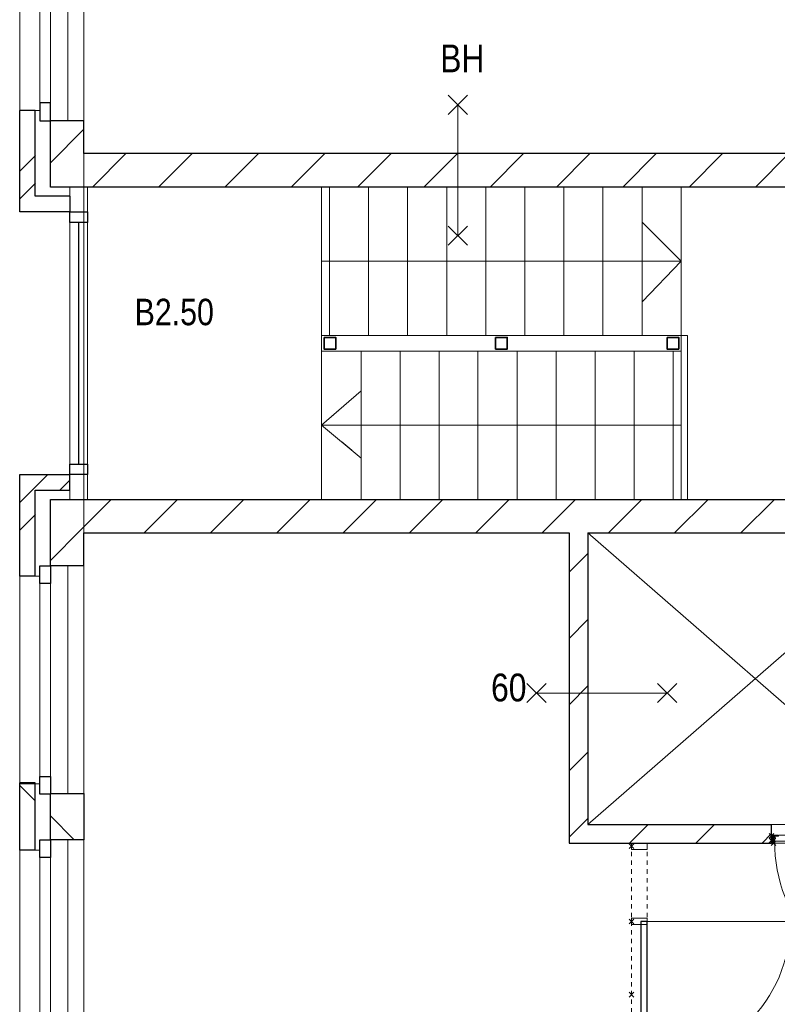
# Model space of a CAD drawing. Header units: millimetres. Extents: x -75976 to 232306, y 42824 to 140527.
# Tile 50 of 199: x 113807 to 118654, y 83603 to 89906. Entities that reach past the tile are written whole.
import ezdxf

# ---------------------------------------------------------------- set-up
doc = ezdxf.new("R2010")
doc.units = ezdxf.units.MM
doc.header["$LTSCALE"] = 400
doc.header["$PDMODE"] = 3
doc.header["$PDSIZE"] = 15
for name, pattern in [('STYLE_01', [0.416641, 0.208282, -0.208359]), ('STYLE_02', [0.694427, 0.486069, -0.208359]), ('STYLE_21', [0.138889, 0.069444, -0.069444])]:
    doc.linetypes.add(name, pattern=pattern)
for name, color, linetype, lineweight in [('BA-Brandveiligheid', 7, 'Continuous', 15), ('Binnenkozijnen', 140, 'Continuous', 15), ('Buitenkozijnen', 140, 'Continuous', 15), ('Interieur-deur', 43, 'Continuous', 9), ('Interieur-systeemwand glas', 140, 'STYLE_21', 15), ('mat-afdichting', 9, 'Continuous', 5), ('mat-aluminium', 140, 'Continuous', 15), ('mat-baksteen', 5, 'Continuous', 25), ('mat-kalkzandsteen', 5, 'Continuous', 25), ('mat-multiplex-hor', 140, 'Continuous', 15), ('mat-spuitwerk_marmo', 43, 'STYLE_02', 20), ('mat-staal', 5, 'Continuous', 25), ('None', 7, 'Continuous', 9), ('Ruimtenummers', 5, 'Continuous', 25), ('Tekst', 140, 'Continuous', 15)]:
    doc.layers.add(name, color=color, linetype=linetype, lineweight=lineweight)
doc.styles.add('Arial Narrow', font='ARIALN.TTF', dxfattribs={"height": 222.25})

# ---------------------------------------------------------------- blocks, each defined once
blk = doc.blocks.new('*X821')
at = {"layer": 'None', "lineweight": 9}
for p, q in [((-52368.9, 239.8), (-52248.9, 359.8)), ((-52368.9, -184.5), (-52248.9, -64.5)), ((-52368.9, -608.7), (-52248.9, -488.7)), ((-52368.9, -1033), (-52248.9, -913)), ((-52368.9, -1457.3), (-52248.9, -1337.3))]:
    blk.add_line(p, q, dxfattribs=at)
blk = doc.blocks.new('Gevelpui best-uitbr 1330 (2D)')
at = {"layer": 'Buitenkozijnen', "lineweight": 15}
for p, q in [((-731.5, 71), (731.5, 71)), ((-731.5, 4), (-731.5, 71)), ((731.5, 4), (731.5, 71)), ((-731.5, 4), (731.5, 4))]:
    blk.add_line(p, q, dxfattribs=at)
at = {"layer": 'Buitenkozijnen', "color": 92, "lineweight": 25}
for points in [[(-731.5, 71), (-617.5, 71), (-617.5, 4), (-731.5, 4)], [(617.5, 71), (731.5, 71), (731.5, 4), (617.5, 4)]]:
    blk.add_lwpolyline(points, close=True, dxfattribs=at)
at = {"layer": 'None', "color": 43, "linetype": 'Continuous', "lineweight": 9}
blk.add_line((-731.5, -107), (731.5, -107), dxfattribs=at)
at = {"layer": 'None', "color": 43, "linetype": 'Continuous', "lineweight": 9, "flags": 128}
blk.add_lwpolyline([(-665, 71), (-665, 200), (665, 200), (665, 71)], dxfattribs=at)
blk = doc.blocks.new('*X55')
at = {"layer": 'None', "lineweight": 9}
blk.add_line((-148.5, -148.5), (4, 4), dxfattribs=at)
blk = doc.blocks.new('*X56')
at = {"layer": 'None', "lineweight": 9}
blk.add_line((100, 100), (200, 200), dxfattribs=at)
blk = doc.blocks.new('Penant best-uitbr  (2D)')
at = {"layer": 'mat-baksteen', "lineweight": 25}
for p, q in [((-215, 200), (215, 200)), ((-215, 100), (-215, 200)), ((215, 100), (215, 200)), ((-215, 100), (215, 100))]:
    blk.add_line(p, q, dxfattribs=at)
at = {"layer": 'mat-kalkzandsteen', "lineweight": 25}
blk.add_lwpolyline([(-148.5, 4), (148.5, 4), (148.5, -210), (-148.5, -210)], close=True, dxfattribs=at)
at = {"layer": 'mat-baksteen'}
blk.add_blockref('*X56', (0, 0), dxfattribs=at)
at = {"layer": 'mat-kalkzandsteen'}
blk.add_blockref('*X55', (0, 0), dxfattribs=at)
blk = doc.blocks.new('*X922')
at = {"layer": 'None', "lineweight": 9}
blk.add_line((-55687.9, 314.9), (-55492.9, 510), dxfattribs=at)
blk = doc.blocks.new('*X923')
at = {"layer": 'None', "lineweight": 9}
for p, q in [((-55883.9, 684.6), (-55794, 774.6)), ((-55883.9, 508.2), (-55783.9, 608.2))]:
    blk.add_line(p, q, dxfattribs=at)
blk = doc.blocks.new('*X924')
at = {"layer": 'None', "lineweight": 9}
for p, q in [((-55794, 774.6), (-55704, 864.5)), ((-55627.7, 764.5), (-55563.9, 828.2))]:
    blk.add_line(p, q, dxfattribs=at)
blk = doc.blocks.new('*X929')
at = {"layer": 'None', "lineweight": 9}
blk.add_line((-55687.9, 2860.5), (-55473.9, 3074.5), dxfattribs=at)
blk = doc.blocks.new('*X930')
at = {"layer": 'None', "lineweight": 9}
for p, q in [((-55419.2, 2705), (-55205.2, 2919)), ((-54994.9, 2705), (-54780.9, 2919)), ((-54570.6, 2705), (-54356.6, 2919)), ((-54146.4, 2705), (-53932.4, 2919)), ((-53722.1, 2705), (-53508.1, 2919)), ((-53297.9, 2705), (-53083.9, 2919)), ((-52873.6, 2705), (-52659.6, 2919)), ((-52449.3, 2705), (-52235.3, 2919)), ((-52025.1, 2705), (-51811.1, 2919)), ((-51600.8, 2705), (-51386.8, 2919)), ((-51176.5, 2705), (-50962.5, 2919)), ((-50752.3, 2705), (-50538.3, 2919)), ((-50328, 2705), (-50114, 2919))]:
    blk.add_line(p, q, dxfattribs=at)
blk = doc.blocks.new('*X931')
at = {"layer": 'None', "lineweight": 9}
for p, q in [((-55883.9, 2805.9), (-55783.9, 2905.9)), ((-55883.9, 2629.5), (-55783.9, 2729.5))]:
    blk.add_line(p, q, dxfattribs=at)
blk = doc.blocks.new('*X1075')
at = {"layer": 'None', "lineweight": 9}
for p, q in [((-51982.4, -1495), (-51862.4, -1375)), ((-51558.2, -1495), (-51438.2, -1375)), ((-51133.9, -1495), (-51072.9, -1434))]:
    blk.add_line(p, q, dxfattribs=at)
blk = doc.blocks.new('0BH  Y')
at = {"layer": 'BA-Brandveiligheid', "color": 7, "linetype": 'Continuous', "lineweight": 15}
for p, q in [((-61.7, 480.2), (61.7, 356.7)), ((61.7, 480.2), (-61.7, 356.7)), ((0, -418.5), (0, 418.5)), ((-61.7, -480.2), (61.7, -356.7)), ((61.7, -480.2), (-61.7, -356.7))]:
    blk.add_line(p, q, dxfattribs=at)
at = {"layer": 'BA-Brandveiligheid', "color": 43, "insert": (-113.4, 805), "char_height": 177.8, "attachment_point": 1, "style": 'Arial Narrow'}
blk.add_mtext('BH', dxfattribs=at)
blk = doc.blocks.new('*U1076')
at = {"layer": 'None', "color": 43, "linetype": 'Continuous', "lineweight": 9}
for p, q in [((-50108.9, 491), (-52248.9, -1375)), ((-52248.9, 491), (-50108.9, -1375))]:
    blk.add_line(p, q, dxfattribs=at)
blk = doc.blocks.new('060min X')
at = {"layer": 'BA-Brandveiligheid', "color": 7, "linetype": 'Continuous', "lineweight": 15}
for p, q in [((-480.2, 61.7), (-356.7, -61.7)), ((-480.2, -61.7), (-356.7, 61.7)), ((-418.5, 0), (418.5, 0)), ((480.2, 61.7), (356.7, -61.7)), ((480.2, -61.7), (356.7, 61.7))]:
    blk.add_line(p, q, dxfattribs=at)
at = {"layer": 'BA-Brandveiligheid', "color": 43, "insert": (-709.2, 124.2), "char_height": 177.8, "attachment_point": 1, "style": 'Arial Narrow'}
blk.add_mtext('60', dxfattribs=at)
blk = doc.blocks.new('*U1145')
at = {"layer": 'None', "color": 43, "linetype": 'Continuous', "lineweight": 9}
for p, q in [((-50108.9, -1451), (-50118.9, -1484.8)), ((-50108.9, -1484.8), (-50118.9, -1451))]:
    blk.add_line(p, q, dxfattribs=at)
blk.add_lwpolyline([(-50118.9, -1451), (-50108.9, -1451), (-50108.9, -1484.8), (-50118.9, -1484.8)], close=True, dxfattribs=at)
blk = doc.blocks.new('*X1146')
at = {"layer": 'None', "lineweight": 9}
blk.add_line((-50122.9, -1474), (-50118.9, -1470), dxfattribs=at)
blk = doc.blocks.new('*U1147')
at = {"layer": 'None', "color": 43, "linetype": 'Continuous', "lineweight": 9}
for p, q in [((-51072.9, -1451), (-51062.9, -1485.8)), ((-51072.9, -1485.8), (-51062.9, -1451))]:
    blk.add_line(p, q, dxfattribs=at)
blk.add_lwpolyline([(-51072.9, -1451), (-51062.9, -1451), (-51062.9, -1485.8), (-51072.9, -1485.8)], close=True, dxfattribs=at)
blk = doc.blocks.new('*U1148')
at = {"layer": 'mat-afdichting', "lineweight": 5}
for points in [[(-51037.9, -1447.4), (-51049.9, -1447.4), (-51049.9, -1449.6), (-51037.9, -1449.6)], [(-50143.9, -1447.4), (-50131.9, -1447.4), (-50131.9, -1449.6), (-50143.9, -1449.6)]]:
    blk.add_lwpolyline(points, close=True, dxfattribs=at)
at = {"layer": 'mat-aluminium', "lineweight": 15}
blk.add_lwpolyline([(-51058.9, -1463.9), (-51062.9, -1463.9), (-51062.9, -1478.9), (-51058.9, -1478.9)], close=True, dxfattribs=at)
at = {"layer": 'mat-multiplex-hor', "lineweight": 15, "flags": 128}
for points in [[(-50136.7, -1461.9), (-50129.4, -1461.9), (-50130.1, -1449.6), (-50158.1, -1449.6), (-50158.1, -1443.4), (-51029.9, -1443.4), (-51029.9, -1449.6), (-51052.2, -1449.6), (-51052.8, -1461.9), (-51047, -1461.9)], [(-51047, -1464.9), (-51053, -1464.9), (-51053.9, -1483.4), (-50128, -1483.4), (-50129.2, -1464.9), (-50136.7, -1464.9)]]:
    blk.add_lwpolyline(points, dxfattribs=at)
at = {"layer": 'mat-spuitwerk_marmo', "lineweight": 20}
blk.add_circle((-50130.9, -1495.7), 4, dxfattribs=at)
at = {"layer": 'mat-staal', "lineweight": 5, "flags": 128}
for points in [[(-51057.9, -1443.4, 0.414214), (-51062.9, -1448.4), (-51063, -1491.8), (-51063, -1493.5), (-51059, -1493.5), (-51059, -1491.8), (-51058.9, -1448.4), (-51058.9, -1448.4, -0.414214), (-51057.9, -1447.4), (-51032.9, -1447.4), (-51032.9, -1443.4)], [(-50123.9, -1443.4, -0.414214), (-50118.9, -1448.4), (-50118.9, -1491.8), (-50118.9, -1493.5), (-50122.9, -1493.5), (-50122.9, -1491.8), (-50122.9, -1448.4), (-50122.9, -1448.4, 0.414214), (-50123.9, -1447.4), (-50148.9, -1447.4), (-50148.9, -1443.4)]]:
    blk.add_lwpolyline(points, format="xyb", close=True, dxfattribs=at)
at = {"layer": 'None', "color": 43, "linetype": 'Continuous', "lineweight": 9}
blk.add_line((-50130.9, -1495.7), (-50130.9, -2418.3), dxfattribs=at)
at = {"layer": 'None', "color": 92, "linetype": 'Continuous', "lineweight": 25, "flags": 128}
for points in [[(-51047.9, -1462.6), (-51052.9, -1462.6)], [(-51052.9, -1464.6), (-51047.9, -1464.6), (-51047.9, -1462.6)], [(-50129.1, -1462.6), (-50134.1, -1462.6)], [(-50134.1, -1464.6), (-50129.1, -1464.6), (-50129.1, -1462.6)]]:
    blk.add_lwpolyline(points, dxfattribs=at)
at = {"layer": 'None', "color": 43, "linetype": 'Continuous', "lineweight": 9}
for points in [[(-50136, -1493.2), (-50137.8, -1491.6), (-50130.5, -1483.1), (-50132.2, -1450.2), (-50129.8, -1450.1), (-50128, -1484)], [(-50125.4, -1449.7), (-50123, -1449.7), (-50123, -1496.8), (-50125.4, -1496.8)]]:
    blk.add_lwpolyline(points, close=True, dxfattribs=at)
at = {"layer": 'None', "color": 140, "linetype": 'Continuous', "lineweight": 15}
blk.add_circle((-50130.9, -1495.7), 8, dxfattribs=at)
at = {"layer": 'None', "color": 43, "linetype": 'Continuous', "lineweight": 9}
blk.add_arc((-50130.9, -1495.7), 922.6, 179.29028, 270, dxfattribs=at)
at = {"layer": 'None', "color": 8, "linetype": 'Continuous', "lineweight": 5}
for p in [(-51072.9, -1447.4), (-51072.9, -1477.4), (-51062, -1495), (-50119.9, -1495), (-50108.9, -1477.4)]:
    blk.add_point(p, dxfattribs=at)
at = {"layer": 'mat-staal'}
blk.add_blockref('*X1146', (0, 0), dxfattribs=at)
at = {"layer": 'None', "color": 7}
for name in ['*U1147', '*U1145']:
    blk.add_blockref(name, (0, 0), dxfattribs=at)
blk = doc.blocks.new('*X1149')
at = {"layer": 'None', "lineweight": 9}
for p, q in [((-55492.9, 510), (-55297.9, 705)), ((-55087.6, 491), (-54873.6, 705)), ((-54663.3, 491), (-54449.3, 705)), ((-54239.1, 491), (-54025.1, 705)), ((-53814.8, 491), (-53600.8, 705)), ((-53390.5, 491), (-53176.5, 705)), ((-52966.3, 491), (-52752.3, 705)), ((-52542, 491), (-52328, 705)), ((-52117.7, 491), (-51903.7, 705)), ((-51693.5, 491), (-51479.5, 705)), ((-51269.2, 491), (-51055.2, 705)), ((-50845, 491), (-50631, 705)), ((-50420.7, 491), (-50206.7, 705))]:
    blk.add_line(p, q, dxfattribs=at)
blk = doc.blocks.new('Deur systeemwand 915')
at = {"layer": 'Interieur-deur', "color": 140, "linetype": 'Continuous', "lineweight": 15}
blk.add_line((0, 1015), (0, 100), dxfattribs=at)
at = {"layer": 'Interieur-deur', "color": 92, "linetype": 'Continuous', "lineweight": 25}
blk.add_lwpolyline([(-915, 100), (0, 100), (0, 60), (-915, 60)], close=True, dxfattribs=at)
at = {"layer": 'Interieur-deur', "color": 140, "linetype": 'Continuous', "lineweight": 15}
blk.add_arc((0, 100), 915, 90, 180, dxfattribs=at)
blk = doc.blocks.new('systeemwandstijl 950 hoh')
at = {"layer": 'Interieur-systeemwand glas', "color": 43, "linetype": 'Continuous', "lineweight": 9}
blk.add_lwpolyline([(0, 20), (100, 20), (100, -20), (0, -20)], close=True, dxfattribs=at)
at = {"layer": 'Interieur-systeemwand glas', "color": 43, "linetype": 'Continuous', "lineweight": 15}
for p in [(0, 950), (0, 0)]:
    blk.add_point(p, dxfattribs=at)
blk = doc.blocks.new('*U1151')
at = {"layer": 'Interieur-systeemwand glas', "lineweight": 15}
for p, q in [((-51968.9, -1496), (-51968.9, -4866)), ((-51868.9, -1496), (-51868.9, -4866))]:
    blk.add_line(p, q, dxfattribs=at)
at = {"layer": 'Interieur-systeemwand glas', "color": 7, "xscale": -1}
for name, p, rotation in [('systeemwandstijl 950 hoh', (-51968.9, -1515), 180), ('systeemwandstijl 950 hoh', (-51968.9, -1996), 180), ('Deur systeemwand 915', (-51968.9, -1996), 270), ('systeemwandstijl 950 hoh', (-51968.9, -2911), 180)]:
    blk.add_blockref(name, p, dxfattribs=dict(at, rotation=rotation))
at = {"layer": 'Interieur-systeemwand glas', "color": 7}
for p in [(-51968.9, -3878.5), (-51968.9, -4846)]:
    blk.add_blockref('systeemwandstijl 950 hoh', p, dxfattribs=at)

msp = doc.modelspace()

# ---------------------------------------------------------------- linework, layer by layer
at = {"linetype": 'Continuous', "lineweight": 0, "flags": 128}
for points in [[(150731.85564, 88835.0182), (150731.85564, 86835.0182), (148483.35564, 86835.0182), (148483.35564, 81157.0182), (114216.85564, 81157.0182), (114216.85564, 86621.0182), (117321.85564, 86621.0182), (117321.85564, 84635.0182), (119781.85564, 84635.0182), (119781.85564, 89049.0182), (114216.85564, 89049.0182), (114216.85564, 94410.0182), (136331.85564, 94410.0182), (136331.85564, 88835.0182), (150731.85564, 88835.0182)], [(114216.85564, 89049.0182), (119781.85564, 89049.0182), (119781.85564, 84635.0182), (117321.85564, 84635.0182), (117321.85564, 86621.0182), (114216.85564, 86621.0182), (114216.85564, 89049.0182)]]:
    msp.add_lwpolyline(points, dxfattribs=at)
at = {"layer": 'Buitenkozijnen', "lineweight": 15}
for p, q in [((114126.85564, 88835.0182), (114126.85564, 86835.0182)), ((114126.85564, 88835.0182), (114240.85564, 88835.0182)), ((114240.85564, 88835.0182), (114240.85564, 86835.0182)), ((114126.85564, 86835.0182), (114240.85564, 86835.0182))]:
    msp.add_line(p, q, dxfattribs=at)
at = {"layer": 'Buitenkozijnen', "color": 92, "lineweight": 25}
for points in [[(114126.85564, 88675.5182), (114240.85564, 88675.5182), (114240.85564, 88608.5182), (114126.85564, 88608.5182)], [(114126.85564, 87061.5182), (114240.85564, 87061.5182), (114240.85564, 86994.5182), (114126.85564, 86994.5182)]]:
    msp.add_lwpolyline(points, close=True, dxfattribs=at)
at = {"layer": 'mat-baksteen', "lineweight": 25}
for p, q in [((113906.85564, 89325.5182), (113806.85564, 89325.5182)), ((113806.85564, 88675.5182), (113806.85564, 89325.5182)), ((113906.85564, 88775.5182), (113906.85564, 89325.5182)), ((114126.85564, 88775.5182), (113906.85564, 88775.5182)), ((114126.85564, 88775.5182), (114126.85564, 88675.5182)), ((114126.85564, 88675.5182), (113806.85564, 88675.5182)), ((113806.85564, 86344.5182), (113806.85564, 86994.5182)), ((113806.85564, 86994.5182), (114126.85564, 86994.5182)), ((114126.85564, 86894.5182), (114126.85564, 86994.5182)), ((113906.85564, 86344.5182), (113906.85564, 86894.5182)), ((113906.85564, 86894.5182), (114126.85564, 86894.5182)), ((113906.85564, 86344.5182), (113806.85564, 86344.5182))]:
    msp.add_line(p, q, dxfattribs=at)
at = {"layer": 'mat-kalkzandsteen', "lineweight": 25}
for p, q in [((114216.85564, 89259.0182), (114002.85564, 89259.0182)), ((114002.85564, 88835.0182), (114002.85564, 89259.0182)), ((114216.85564, 89049.0182), (114216.85564, 89259.0182)), ((119581.85564, 89049.0182), (114216.85564, 89049.0182)), ((119581.85564, 88835.0182), (114002.85564, 88835.0182)), ((114002.85564, 86411.0182), (114002.85564, 86835.0182)), ((114002.85564, 86835.0182), (119581.85564, 86835.0182)), ((114216.85564, 86411.0182), (114216.85564, 86621.0182)), ((114216.85564, 86621.0182), (117321.85564, 86621.0182)), ((117321.85564, 86621.0182), (117321.85564, 84635.0182)), ((117441.85564, 86621.0182), (117441.85564, 84755.0182)), ((117441.85564, 86621.0182), (119581.85564, 86621.0182)), ((114216.85564, 86411.0182), (114002.85564, 86411.0182)), ((117441.85564, 84755.0182), (118617.85564, 84755.0182)), ((118617.85564, 84635.0182), (118617.85564, 84755.0182)), ((117321.85564, 84635.0182), (118617.85564, 84635.0182))]:
    msp.add_line(p, q, dxfattribs=at)
at = {"layer": 'None', "color": 92, "linetype": 'Continuous', "lineweight": 25}
msp.add_line((114183.85564, 88608.5182), (114183.85564, 87061.5182), dxfattribs=at)
at = {"layer": 'None', "color": 43, "linetype": 'Continuous', "lineweight": 9}
for p, q in [((115738.79627, 88360.0182), (118038.79627, 88360.0182)), ((118038.79627, 87885.0182), (118038.79627, 87785.0182))]:
    msp.add_line(p, q, dxfattribs=at)
at = {"layer": 'None', "color": 8, "linetype": 'STYLE_01', "lineweight": 5}
for p, q in [((115738.79627, 87785.0182), (116738.79627, 87785.0182)), ((115990.79627, 86835.0182), (115990.79627, 87785.0182)), ((116240.79627, 86835.0182), (116240.79627, 87785.0182)), ((116490.79627, 86835.0182), (116490.79627, 87785.0182)), ((115990.79627, 87530.0182), (115738.79627, 87310.0182)), ((116738.79627, 87310.0182), (115738.79627, 87310.0182)), ((115738.79627, 87310.0182), (115990.79627, 87100.0182))]:
    msp.add_line(p, q, dxfattribs=at)
at = {"layer": 'None', "color": 8, "linetype": 'Continuous', "lineweight": 5}
for p, q in [((115738.79627, 87785.0182), (116738.79627, 87785.0182)), ((115738.79627, 86835.0182), (115738.79627, 87785.0182)), ((115990.79627, 86835.0182), (115990.79627, 87785.0182)), ((116240.79627, 86835.0182), (116240.79627, 87785.0182)), ((116490.79627, 86835.0182), (116490.79627, 87785.0182)), ((115990.79627, 87530.0182), (115738.79627, 87310.0182)), ((118038.79627, 87310.0182), (115738.79627, 87310.0182)), ((115738.79627, 87310.0182), (115990.79627, 87100.0182)), ((118617.85564, 84755.0182), (119581.85564, 84755.0182))]:
    msp.add_line(p, q, dxfattribs=at)
at = {"layer": 'None', "color": 43, "linetype": 'Continuous', "lineweight": 9}
for points in [[(115738.79627, 88835.0182), (115788.79627, 88835.0182), (115788.79627, 87885.0182), (115738.79627, 87885.0182)], [(115788.79627, 88835.0182), (116038.79627, 88835.0182), (116038.79627, 87885.0182), (115788.79627, 87885.0182)], [(116038.79627, 88835.0182), (116288.79627, 88835.0182), (116288.79627, 87885.0182), (116038.79627, 87885.0182)], [(116288.79627, 88835.0182), (116538.79627, 88835.0182), (116538.79627, 87885.0182), (116288.79627, 87885.0182)], [(116538.79627, 88835.0182), (116788.79627, 88835.0182), (116788.79627, 87885.0182), (116538.79627, 87885.0182)], [(116788.79627, 88835.0182), (117038.79627, 88835.0182), (117038.79627, 87885.0182), (116788.79627, 87885.0182)], [(117038.79627, 88835.0182), (117288.79627, 88835.0182), (117288.79627, 87885.0182), (117038.79627, 87885.0182)], [(117288.79627, 88835.0182), (117538.79627, 88835.0182), (117538.79627, 87885.0182), (117288.79627, 87885.0182)], [(117538.79627, 88835.0182), (117788.79627, 88835.0182), (117788.79627, 87885.0182), (117538.79627, 87885.0182)], [(117788.79627, 88835.0182), (118038.79627, 88835.0182), (118038.79627, 87885.0182), (117788.79627, 87885.0182)]]:
    msp.add_lwpolyline(points, close=True, dxfattribs=at)
at = {"layer": 'None', "color": 43, "linetype": 'Continuous', "lineweight": 9, "flags": 128}
msp.add_lwpolyline([(117788.79627, 88100.0182), (118038.79627, 88360.0182), (117788.79627, 88610.0182)], dxfattribs=at)
at = {"layer": 'None', "color": 140, "linetype": 'STYLE_01', "lineweight": 15, "flags": 128}
msp.add_lwpolyline([(115738.79627, 87785.0182), (115738.79627, 87885.0182), (116988.79627, 87885.0182)], dxfattribs=at)
at = {"layer": 'None', "color": 140, "linetype": 'Continuous', "lineweight": 15, "flags": 128}
msp.add_lwpolyline([(115738.79627, 87785.0182), (115738.79627, 87885.0182), (116988.79627, 87885.0182)], dxfattribs=at)
at = {"layer": 'None', "color": 1, "linetype": 'Continuous', "lineweight": 35}
for points in [[(115753.79627, 87872.5182), (115828.79627, 87872.5182), (115828.79627, 87797.5182), (115753.79627, 87797.5182)], [(115753.79627, 87872.5182), (115828.79627, 87872.5182), (115828.79627, 87797.5182), (115753.79627, 87797.5182)], [(116851.29627, 87872.5182), (116926.29627, 87872.5182), (116926.29627, 87797.5182), (116851.29627, 87797.5182)], [(116851.29627, 87872.5182), (116926.29627, 87872.5182), (116926.29627, 87797.5182), (116851.29627, 87797.5182)], [(117948.79627, 87872.5182), (118023.79627, 87872.5182), (118023.79627, 87797.5182), (117948.79627, 87797.5182)]]:
    msp.add_lwpolyline(points, close=True, dxfattribs=at)
at = {"layer": 'None', "color": 140, "linetype": 'Continuous', "lineweight": 15}
msp.add_lwpolyline([(118038.79627, 87885.0182), (118078.79627, 87885.0182), (118078.79627, 86835.0182), (118038.79627, 86835.0182)], close=True, dxfattribs=at)
at = {"layer": 'None', "color": 8, "linetype": 'Continuous', "lineweight": 5, "flags": 128}
for points in [[(116865.06049, 87785.0182), (116988.79627, 87785.0182), (116988.79627, 86835.0182), (116738.79627, 86835.0182)], [(116915.79627, 86835.0182), (116738.79627, 86835.0182), (116738.79627, 87785.0182), (116873.46368, 87785.0182)], [(116915.79627, 87785.0182), (116988.79627, 87785.0182), (116988.79627, 86835.0182), (116841.30458, 86835.0182)]]:
    msp.add_lwpolyline(points, dxfattribs=at)
at = {"layer": 'None', "color": 8, "linetype": 'STYLE_01', "lineweight": 5, "flags": 128}
msp.add_lwpolyline([(116841.30458, 86835.0182), (116738.79627, 86835.0182), (116738.79627, 87785.0182), (116816.78796, 87785.0182)], dxfattribs=at)
at = {"layer": 'None', "color": 8, "linetype": 'Continuous', "lineweight": 5}
for points in [[(116988.79627, 87785.0182), (117238.79627, 87785.0182), (117238.79627, 86835.0182), (116988.79627, 86835.0182)], [(117238.79627, 87785.0182), (117488.79627, 87785.0182), (117488.79627, 86835.0182), (117238.79627, 86835.0182)], [(117488.79627, 87785.0182), (117738.79627, 87785.0182), (117738.79627, 86835.0182), (117488.79627, 86835.0182)], [(117738.79627, 87785.0182), (117988.79627, 87785.0182), (117988.79627, 86835.0182), (117738.79627, 86835.0182)], [(117988.79627, 87785.0182), (118038.79627, 87785.0182), (118038.79627, 86835.0182), (117988.79627, 86835.0182)]]:
    msp.add_lwpolyline(points, close=True, dxfattribs=at)

# ---------------------------------------------------------------- block references
at = {"layer": 'Binnenkozijnen', "color": 7}
msp.add_blockref('*U1151', (169690.79627, 86130.0182), dxfattribs=at)
at = {"layer": 'mat-baksteen'}
for name in ['*X931', '*X924', '*X923']:
    msp.add_blockref(name, (169690.79627, 86130.0182), dxfattribs=at)
at = {"layer": 'mat-kalkzandsteen', "color": 7, "xscale": -1, "rotation": 90}
msp.add_blockref('Gevelpui best-uitbr 1330 (2D)', (114006.85564, 89990.5182), dxfattribs=at)
at = {"layer": 'mat-kalkzandsteen'}
for name in ['*X929', '*X930', '*X1149', '*X922', '*X821', '*X1075']:
    msp.add_blockref(name, (169690.79627, 86130.0182), dxfattribs=at)
at = {"layer": 'mat-kalkzandsteen', "color": 7, "rotation": 90}
for name, p in [('Gevelpui best-uitbr 1330 (2D)', (114006.85564, 85679.5182)), ('Penant best-uitbr  (2D)', (114006.85564, 84805.0182)), ('Gevelpui best-uitbr 1330 (2D)', (114006.85564, 83925.0182))]:
    msp.add_blockref(name, p, dxfattribs=at)
at = {"layer": 'None', "color": 7}
for name in ['*U1076', '*U1148']:
    msp.add_blockref(name, (169690.79627, 86130.0182), dxfattribs=at)
at = {"layer": 'Tekst', "color": 7}
for name, p in [('0BH  Y', (116610.79627, 88942.0182)), ('060min X', (117531.85564, 85596.0182))]:
    msp.add_blockref(name, p, dxfattribs=at)

# ---------------------------------------------------------------- texts
at = {"layer": 'Ruimtenummers', "insert": (114542.28356, 88119.62518), "char_height": 169.333333, "attachment_point": 1, "style": 'Arial Narrow'}
msp.add_mtext('B2.50', dxfattribs=at)

doc.saveas('drawing.dxf')
